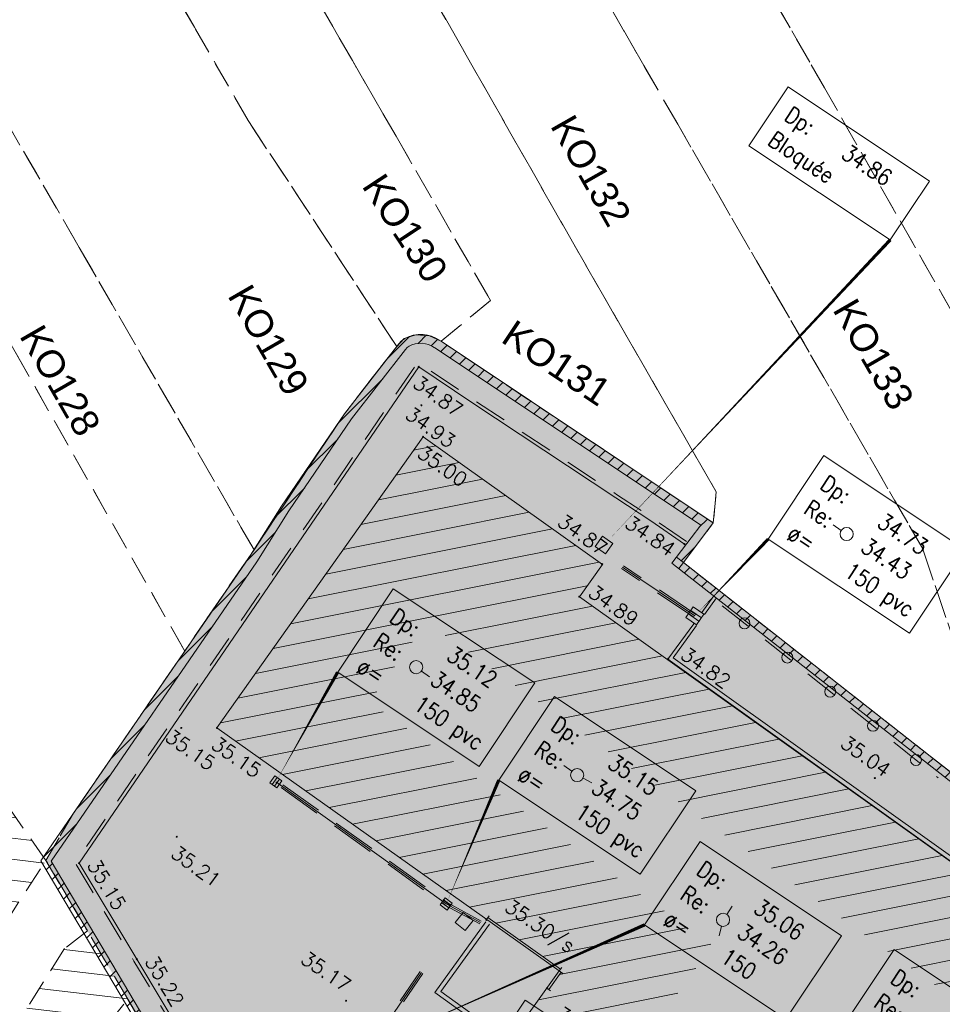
# Model space of a CAD drawing. Header units: metres. Extents: x 1711737 to 1712435, y 9275977 to 9276516.
# Tile 23 of 33: x 1711946 to 1711988, y 9276242 to 9276287. Entities that reach past the tile are written whole.
import ezdxf
from ezdxf.enums import TextEntityAlignment as Align

# ---------------------------------------------------------------- set-up
doc = ezdxf.new("R2010")
doc.units = ezdxf.units.M
doc.header["$LTSCALE"] = 5
doc.header["$PDMODE"] = 32
doc.header["$PDSIZE"] = 0.05
for name, pattern in [('Chemin', [0.5, 0.3, -0.2]), ('Parcelle', [1.2, 0.8, -0.4]), ('SubdiFisc', [0.6, 0.4, -0.2])]:
    doc.linetypes.add(name, pattern=pattern)
doc.layers.get('0').update_dxf_attribs({"lineweight": 15})
doc.layers.add('_sh_lot1', color=7, linetype='Continuous', lineweight=15, true_color=0xffffd7)
for name, color, linetype, lineweight in [('BO_bordure', 7, 'Continuous', 13), ('BO_bordure.gra', 7, 'Continuous', 5), ('FA_facade', 7, 'Continuous', 15), ('FA_facade.hah', 147, 'Continuous', 13), ('HA_haie', 85, 'Continuous', 13), ('HA_haie.gra', 85, 'Continuous', 9), ('L6', 11, 'Parcelle', 13), ('L7', 11, 'Continuous', 15), ('LF_limite-frise', 8, 'Continuous', 13), ('MA_assainissement', 30, 'Continuous', 13), ('MA_assainissement.txt', 5, 'Continuous', 9), ('MR_topo', 7, 'Continuous', 5), ('MR_topo.alt', 7, 'Continuous', 9), ('MU_mur', 7, 'Continuous', 13), ('MU_mur.hah', 147, 'Continuous', 13)]:
    doc.layers.add(name, color=color, linetype=linetype, lineweight=lineweight)
doc.styles.add('Ass-Style', font='simplex.shx')
doc.styles.add('Simplex 1.0', font='Simplex.shx', dxfattribs={"height": 0.2})
doc.styles.get("Standard").update_dxf_attribs({"font": 'arial.ttf'})
pattern_1 = [(45, (0, 0), (-0.353553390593, 0.353553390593), [])]
pattern_2 = [(353.2999, (1711881.224, 9276159.8023), (0.1111305, 0.945995), [])]

# ---------------------------------------------------------------- blocks, each defined once
blk = doc.blocks.new('PointTopo')
at = {"color": 0}
blk.add_point((0, 0), dxfattribs=at)
at = {"layer": 'MR_topo.alt', "style": 'Simplex 1.0'}
blk.add_attdef('ALT', text='', height=0.65, dxfattribs=at).set_placement((0.25, -0.25), align=Align.TOP_LEFT)
blk = doc.blocks.new('Ha6')
at = {"color": 0}
blk.add_lwpolyline([(-0.5, -0.5), (0.5, -0.5), (0.5, 0.5), (-0.5, 0.5)], close=True, dxfattribs=at)
at = {"color": 0, "flags": 128}
for points in [[(-0.167, -0.5), (-0.167, 0.5)], [(0.167, -0.5), (0.167, 0.5)]]:
    blk.add_lwpolyline(points, dxfattribs=at)
blk = doc.blocks.new('Ha5')
at = {"color": 0}
blk.add_lwpolyline([(-0.5, -0.5), (0.5, -0.5), (0.5, 0.5), (-0.5, 0.5)], close=True, dxfattribs=at)
blk = doc.blocks.new('_Pt-Seuil')
at = {"color": 0}
blk.add_point((0, 0), dxfattribs=at)
at = {"layer": 'MR_topo.alt', "style": 'Simplex 1.0'}
blk.add_attdef('ALT', text='', height=0.65, dxfattribs=at).set_placement((0.25, -0.25), align=Align.TOP_LEFT)
blk = doc.blocks.new('Gsd')
at = {"color": 0, "flags": 128}
for points in [[(0, -0.2), (0, 0)], [(0, -0.1), (1, -0.1)], [(1, -0.2), (1, 0)]]:
    blk.add_lwpolyline(points, dxfattribs=at)
blk = doc.blocks.new('_GeoCercl')
at = {"color": 0, "linetype": 'ByBlock', "lineweight": -2}
blk.add_circle((0, 0), 0.5, dxfattribs=at)
blk = doc.blocks.new('dir_tron')
at = {"color": 0, "flags": 128}
blk.add_lwpolyline([(0.2, 0), (0.5, 0)], dxfattribs=at)
at = {"color": 0}
blk.add_circle((0, 0), 0.2, dxfattribs=at)

msp = doc.modelspace()

# ---------------------------------------------------------------- hatches: boundary and pattern name
at = {"layer": '_sh_lot1'}
h = msp.add_hatch(color=256, dxfattribs=at)
h.dxf.hatch_style = 1
h.paths.add_polyline_path([(1712050.695, 9276201.207), (1712041.971, 9276188.535), (1712031.491, 9276173.935), (1712021.032, 9276159.096), (1712016.253, 9276152.398), (1712014.08, 9276153.956), (1711985.838, 9276173.941), (1711968.308, 9276186.247), (1711968.27, 9276189.263), (1711952.437, 9276216.502), (1711948.951, 9276222.618), (1711953.153, 9276228.058), (1711955.689, 9276231.385), (1711956.567, 9276232.537), (1711959.283, 9276236.389), (1711957.439, 9276237.785), (1711955.641, 9276235.245), (1711954.528, 9276237.209), (1711952.857, 9276240.073), (1711951.329, 9276242.664), (1711950.259, 9276244.465), (1711949.482, 9276245.781), (1711947.588, 9276249.002), (1711948.855, 9276251.159), (1711953.921, 9276258.555), (1711957.085, 9276263.173), (1711961.209, 9276269.384), (1711963.595, 9276272.461), (1711963.93, 9276272.822), (1711964.46, 9276272.981), (1711965.086, 9276272.948), (1711965.62, 9276272.692), (1711978.036, 9276264.401), (1711976.668, 9276262.597), (1711989.632, 9276252.423), (1711991.235, 9276254.65), (1711998.516, 9276249.714), (1712001.29, 9276247.797), (1712006.354, 9276244.298), (1712016.449, 9276237.403), (1712016.271, 9276237.127), (1712012.502, 9276228.82), (1712012.697, 9276228.676), (1712017.972, 9276224.822), (1712023.931, 9276228.015), (1712035.669, 9276234.772), (1712045.724, 9276217.108), (1712062.431, 9276226.735), (1712072.551, 9276232.555), (1712075.161, 9276228.015), (1712059.203, 9276218.84), (1712048.391, 9276212.555), (1712041.24, 9276208.372), (1712050.211, 9276201.555)])
at = {"layer": 'FA_facade.hah'}
h = msp.add_hatch(dxfattribs=at)
h.set_pattern_fill('ANSI31', color=256, scale=0.3)
h.set_pattern_definition([(11.2999, (1711881.224, 9276159.8023), (-0.186637, 0.934036), [])])
h.paths.add_polyline_path([(1711977.987, 9276199.801), (1711989.346, 9276191.706), (1712000.28, 9276207.001), (1712001.167, 9276206.365), (1712001.226, 9276206.446), (1712002.077, 9276205.836), (1712002.018, 9276205.755), (1712004.224, 9276204.183), (1712002.966, 9276202.422, 0.08537), (1712002.816, 9276202.112, 0.111979), (1712002.802, 9276201.849, 0.109733), (1712002.9, 9276201.606, 0.086308), (1712003.133, 9276201.368), (1712010.463, 9276196.106, 0.095282), (1712010.757, 9276195.97, 0.108911), (1712011.041, 9276195.963, 0.102587), (1712011.282, 9276196.064, 0.085753), (1712011.505, 9276196.281), (1712012.363, 9276197.462), (1712012.42, 9276197.42), (1712015.192, 9276201.196), (1712015.089, 9276201.274), (1712016.787, 9276203.595, 0.09354), (1712016.917, 9276203.868, 0.10023), (1712016.934, 9276204.149, 0.108626), (1712016.823, 9276204.445, 0.108626), (1712016.598, 9276204.668), (1712009.283, 9276209.904, 0.102238), (1712008.989, 9276210.035, 0.106254), (1712008.679, 9276210.036, 0.098614), (1712008.427, 9276209.927, 0.08627), (1712008.204, 9276209.709), (1712006.089, 9276206.769), (1712003.895, 9276208.357), (1712003.837, 9276208.275), (1712002.962, 9276208.888), (1712003.019, 9276208.97), (1712002.143, 9276209.578), (1712006.108, 9276215.097), (1712004.852, 9276215.977), (1712004.795, 9276215.896), (1712003.607, 9276216.728), (1712003.665, 9276216.81), (1712004.476, 9276217.95), (1712004.394, 9276218.008), (1712006.025, 9276220.3), (1712006.107, 9276220.242), (1712009.812, 9276225.45), (1712006.435, 9276227.878), (1712006.352, 9276227.935), (1712007.271, 9276229.266), (1712007.354, 9276229.209), (1712012.004, 9276235.732), (1712010.645, 9276236.697), (1712010.587, 9276236.615), (1712008.965, 9276237.774), (1712009.023, 9276237.855), (1711992.083, 9276249.951), (1711990.502, 9276247.779), (1711971.925, 9276261.036), (1711972.975, 9276262.505), (1711964.795, 9276268.337), (1711955.39, 9276255.047), (1711967.696, 9276246.305), (1711967.754, 9276246.386), (1711971.065, 9276244.034), (1711971.007, 9276243.953), (1711971.088, 9276243.895), (1711970.527, 9276243.106), (1711970.444, 9276243.165), (1711964.516, 9276234.864), (1711964.597, 9276234.806), (1711963.591, 9276233.403), (1711963.514, 9276233.458), (1711956.419, 9276223.505), (1711962.114, 9276219.449), (1711963.748, 9276221.674), (1711969.898, 9276217.33), (1711968.309, 9276215.081), (1711967.431, 9276215.695), (1711963.476, 9276210.148)])
h.paths.add_polyline_path([(1711971.329, 9276210.689), (1711976.866, 9276218.53), (1711964.992, 9276226.917), (1711968.587, 9276231.962), (1711977.989, 9276245.126), (1711962.354, 9276256.233), (1711964.947, 9276259.873), (1711991.628, 9276240.833), (1711993.209, 9276243.003), (1712005.03, 9276234.562), (1712003.261, 9276232.082), (1711999.532, 9276226.683), (1712002.854, 9276224.295), (1711996.672, 9276215.607), (1711999.08, 9276213.919), (1711988.182, 9276198.675), (1711980.889, 9276203.873)], flags=16)
h = msp.add_hatch(dxfattribs=at)
h.set_pattern_fill('ANSI31', color=256, scale=0.3, angle=342)
h.set_pattern_definition(pattern_2)
h.paths.add_polyline_path([(1711944.731, 9276244.585), (1711947.588, 9276249.002), (1711945.981, 9276251.305), (1711934.451, 9276244.665), (1711936.991, 9276240.265)])
h = msp.add_hatch(dxfattribs=at)
h.set_pattern_fill('ANSI31', color=256, scale=0.3, angle=342)
h.set_pattern_definition(pattern_2)
h.paths.add_polyline_path([(1711948.621, 9276237.765), (1711948.131, 9276238.705), (1711951.329, 9276242.664), (1711950.259, 9276244.465), (1711949.482, 9276245.781), (1711948.441, 9276244.975), (1711946.351, 9276241.675), (1711938.701, 9276237.295), (1711940.941, 9276233.385)])
at = {"layer": 'MU_mur.hah'}
h = msp.add_hatch(dxfattribs=at)
h.set_pattern_fill('_U', color=256, scale=0.5, angle=45, style=0, pattern_type=0)
h.set_pattern_definition(pattern_1)
h.paths.add_polyline_path([(1711976.668, 9276262.597), (1711978.036, 9276264.401), (1711965.62, 9276272.692), (1711965.414, 9276272.814), (1711965.181, 9276272.92), (1711964.991, 9276272.977), (1711964.792, 9276273.003), (1711964.569, 9276272.998), (1711964.35, 9276272.965), (1711964.134, 9276272.901), (1711963.962, 9276272.818), (1711963.803, 9276272.702), (1711963.682, 9276272.573), (1711961.209, 9276269.384), (1711958.344, 9276265.175), (1711956.884, 9276262.853), (1711947.357, 9276248.978), (1711955.614, 9276235.057), (1711957.48, 9276237.548), (1711959.001, 9276236.389), (1711952.835, 9276228.3), (1711953.153, 9276228.058), (1711959.562, 9276236.465), (1711957.401, 9276238.11), (1711955.653, 9276235.776), (1711947.832, 9276248.962), (1711957.218, 9276262.633), (1711958.679, 9276264.956), (1711961.532, 9276269.149), (1711963.987, 9276272.313), (1711964.07, 9276272.402), (1711964.168, 9276272.474), (1711964.278, 9276272.526), (1711964.438, 9276272.573), (1711964.603, 9276272.599), (1711964.77, 9276272.602), (1711964.907, 9276272.584), (1711965.04, 9276272.545), (1711965.229, 9276272.459), (1711965.407, 9276272.353), (1711977.461, 9276264.304), (1711976.349, 9276262.838)])
h = msp.add_hatch(dxfattribs=at)
h.set_pattern_fill('_U', color=256, scale=0.5, angle=45, style=0, pattern_type=0)
h.set_pattern_definition(pattern_1)
h.paths.add_polyline_path([(1712016.449, 9276237.403), (1712009.103, 9276242.398), (1711995.574, 9276251.748), (1711991.583, 9276254.417), (1711991.235, 9276254.65), (1711989.632, 9276252.423), (1711976.668, 9276262.597), (1711976.458, 9276262.329), (1711989.701, 9276251.937), (1711991.319, 9276254.185), (1711991.394, 9276254.135), (1711995.383, 9276251.467), (1712008.911, 9276242.117), (1712016.258, 9276237.122)])

# ---------------------------------------------------------------- linework, layer by layer
at = {"layer": 'BO_bordure', "flags": 128}
for points in [[(1711976.722, 9276263.431), (1711975.183, 9276264.491), (1711973.585, 9276265.547), (1711967.024, 9276269.896), (1711964.595, 9276271.526), (1711962.227, 9276268.057), (1711953.814, 9276255.773), (1711949.102, 9276248.88), (1711951.737, 9276244.485), (1711956.275, 9276236.909), (1711956.378, 9276236.738)], [(1711977.514, 9276260.312), (1711978.061, 9276261.071)], [(1712011.759, 9276230.505), (1712013.146, 9276232.473), (1712012.83, 9276232.708), (1712014.193, 9276234.686), (1712013.886, 9276234.926), (1712014.798, 9276236.235), (1712015.255, 9276236.891), (1712009.393, 9276241.057), (1712007.778, 9276238.765), (1711992.104, 9276250.003), (1711990.504, 9276247.786), (1711975.96, 9276258.177), (1711977.144, 9276259.803)]]:
    msp.add_lwpolyline(points, dxfattribs=at)
at = {"layer": 'BO_bordure.gra', "linetype": 'Chemin', "flags": 128}
for points in [[(1711976.807, 9276263.555), (1711975.267, 9276264.615), (1711973.668, 9276265.672), (1711967.107, 9276270.021), (1711964.555, 9276271.733), (1711962.103, 9276268.141), (1711953.69, 9276255.858), (1711948.924, 9276248.885), (1711951.608, 9276244.408), (1711956.147, 9276236.832), (1711956.249, 9276236.661)], [(1711977.635, 9276260.224), (1711978.183, 9276260.983)]]:
    msp.add_lwpolyline(points, dxfattribs=at)
at = {"layer": 'FA_facade', "flags": 128}
msp.add_lwpolyline([(1711964.516, 9276234.864), (1711971.007, 9276243.953), (1711955.39, 9276255.047), (1711964.795, 9276268.337), (1711972.975, 9276262.505), (1711971.925, 9276261.036), (1711990.502, 9276247.779), (1711992.083, 9276249.951), (1712010.645, 9276236.697)], dxfattribs=at)
at = {"layer": 'HA_haie', "linetype": 'Chemin', "flags": 128}
msp.add_lwpolyline([(1711978.445, 9276260.626), (1711988.29, 9276252.774)], dxfattribs=at)
at = {"layer": 'L6', "ltscale": 0.3, "elevation": 34.565}
for points in [[(1711988.931, 9276274.025), (1711983.101, 9276284.265), (1711977.361, 9276294.285), (1711977.201, 9276294.585), (1711980.561, 9276296.535), (1711984.041, 9276298.555), (1711974.921, 9276314.445), (1711980.801, 9276317.835), (1711987.611, 9276305.945), (1711991.591, 9276298.945), (1711999.901, 9276284.425), (1712001.651, 9276281.345), (1711988.931, 9276274.025)], [(1712002.051, 9276251.065), (1711989.801, 9276256.685), (1711987.571, 9276263.245), (1711976.411, 9276282.595), (1711974.871, 9276285.275), (1711962.281, 9276307.155), (1711968.101, 9276310.515), (1711977.201, 9276294.585), (1711977.361, 9276294.285), (1711983.101, 9276284.265), (1711988.931, 9276274.025), (1711997.391, 9276259.225), (1712002.051, 9276251.065)], [(1711978.036, 9276264.401), (1711978.171, 9276265.815), (1711971.671, 9276277.125), (1711965.241, 9276288.425), (1711964.701, 9276289.375), (1711956.441, 9276303.755), (1711962.281, 9276307.155), (1711974.871, 9276285.275), (1711976.411, 9276282.595), (1711987.571, 9276263.245), (1711989.801, 9276256.685), (1712002.051, 9276251.065), (1712003.281, 9276248.895), (1712001.29, 9276247.797), (1711998.516, 9276249.714), (1711991.235, 9276254.65), (1711989.632, 9276252.423), (1711976.668, 9276262.597), (1711978.036, 9276264.401)], [(1711965.62, 9276272.692), (1711967.871, 9276274.555), (1711963.561, 9276282.055), (1711961.571, 9276285.505), (1711952.411, 9276301.415), (1711956.441, 9276303.755), (1711964.701, 9276289.375), (1711965.241, 9276288.425), (1711971.671, 9276277.125), (1711978.171, 9276265.815), (1711978.036, 9276264.401), (1711965.62, 9276272.692)], [(1711963.595, 9276272.461), (1711956.811, 9276282.775), (1711954.361, 9276287.035), (1711947.671, 9276298.675), (1711952.411, 9276301.415), (1711961.571, 9276285.505), (1711963.561, 9276282.055), (1711967.871, 9276274.555), (1711965.62, 9276272.692), (1711965.086, 9276272.948), (1711964.46, 9276272.981), (1711963.93, 9276272.822), (1711963.595, 9276272.461)], [(1711957.085, 9276263.173), (1711949.111, 9276276.975), (1711939.361, 9276293.835), (1711947.671, 9276298.675), (1711954.361, 9276287.035), (1711956.811, 9276282.775), (1711963.595, 9276272.461), (1711961.209, 9276269.384), (1711957.085, 9276263.173)], [(1711953.921, 9276258.555), (1711946.191, 9276272.205), (1711944.861, 9276274.515), (1711943.961, 9276276.085), (1711937.401, 9276287.455), (1711937.031, 9276287.335), (1711934.811, 9276291.225), (1711939.361, 9276293.835), (1711949.111, 9276276.975), (1711957.085, 9276263.173), (1711953.921, 9276258.555)], [(1711938.581, 9276264.335), (1711937.681, 9276265.935), (1711936.081, 9276268.725), (1711934.181, 9276272.005), (1711933.561, 9276273.085), (1711935.061, 9276273.915), (1711934.451, 9276275.005), (1711927.571, 9276287.085), (1711934.811, 9276291.225), (1711937.031, 9276287.335), (1711937.401, 9276287.455), (1711943.961, 9276276.085), (1711944.861, 9276274.515), (1711946.191, 9276272.205), (1711953.921, 9276258.555), (1711948.855, 9276251.159), (1711947.588, 9276249.002), (1711945.981, 9276251.305), (1711943.561, 9276255.575), (1711942.571, 9276257.305), (1711941.081, 9276259.935), (1711940.271, 9276261.365), (1711938.581, 9276264.335)], [(1711947.588, 9276249.002), (1711945.981, 9276251.305), (1711934.451, 9276244.665), (1711936.991, 9276240.265), (1711944.731, 9276244.585), (1711947.588, 9276249.002)], [(1711949.482, 9276245.781), (1711948.441, 9276244.975), (1711946.351, 9276241.675), (1711938.701, 9276237.295), (1711936.991, 9276240.265), (1711944.731, 9276244.585), (1711947.588, 9276249.002), (1711949.482, 9276245.781)], [(1711949.482, 9276245.781), (1711948.441, 9276244.975), (1711946.351, 9276241.675), (1711938.701, 9276237.295), (1711940.941, 9276233.385), (1711948.621, 9276237.765), (1711948.131, 9276238.705), (1711951.329, 9276242.664), (1711950.259, 9276244.465), (1711949.482, 9276245.781)], [(1711952.857, 9276240.073), (1711948.761, 9276237.825), (1711948.621, 9276237.765), (1711948.131, 9276238.705), (1711951.329, 9276242.664), (1711952.857, 9276240.073)]]:
    msp.add_lwpolyline(points, close=True, dxfattribs=at)
msp.add_lwpolyline([(1711952.857, 9276240.073), (1711951.329, 9276242.664), (1711950.259, 9276244.465), (1711949.482, 9276245.781), (1711947.588, 9276249.002), (1711948.855, 9276251.159), (1711953.921, 9276258.555), (1711957.085, 9276263.173), (1711961.209, 9276269.384), (1711963.595, 9276272.461), (1711963.93, 9276272.822), (1711964.46, 9276272.981), (1711965.086, 9276272.948), (1711965.62, 9276272.692), (1711978.036, 9276264.401), (1711976.668, 9276262.597), (1711989.632, 9276252.423), (1711991.235, 9276254.65), (1711998.516, 9276249.714), (1712001.29, 9276247.797), (1712006.354, 9276244.298), (1712016.449, 9276237.403)], dxfattribs=at)
at = {"layer": 'LF_limite-frise', "flags": 128}
for points in [[(1711977.265, 9276259.714), (1711976.2, 9276258.251), (1711990.458, 9276248.064), (1711992.059, 9276250.281), (1712007.771, 9276239.016), (1712009.357, 9276241.266), (1712015.463, 9276236.928), (1712014.921, 9276236.149), (1712014.09, 9276234.957), (1712014.397, 9276234.717), (1712013.035, 9276232.743), (1712013.235, 9276232.594)], [(1711967.827, 9276241.172), (1711965.333, 9276242.974), (1711967.665, 9276246.202)], [(1711967.944, 9276241.334), (1711965.612, 9276243.019), (1711967.827, 9276246.085)]]:
    msp.add_lwpolyline(points, dxfattribs=at)
at = {"layer": 'MA_assainissement', "linetype": 'SubdiFisc', "flags": 128}
for points, elevation in [([(1711977.152, 9276260.1), (1711973.854, 9276262.322)], 34.734), ([(1711977.236, 9276260.225), (1711973.938, 9276262.447)], 34.734), ([(1711960.121, 9276231.283), (1711962.362, 9276240.545), (1711964.66, 9276243.927)], 35.176), ([(1711960.267, 9276231.248), (1711962.501, 9276240.483), (1711964.784, 9276243.842)], 35.176)]:
    msp.add_lwpolyline(points, dxfattribs=dict(at, elevation=elevation))
at = {"layer": 'MA_assainissement', "linetype": 'Continuous', "flags": 128}
for points, elevation in [([(1711977.194, 9276260.163), (1711973.896, 9276262.385)], 34.734), ([(1711960.194, 9276231.265), (1711962.431, 9276240.514), (1711964.722, 9276243.884)], 35.176)]:
    msp.add_lwpolyline(points, dxfattribs=dict(at, elevation=elevation))
at = {"layer": 'MA_assainissement', "linetype": 'SubdiFisc', "flags": 128}
for points in [[(1711967.38, 9276246.102), (1711965.813, 9276246.947), (1711958.039, 9276252.526)], [(1711967.451, 9276246.234), (1711965.893, 9276247.074), (1711958.127, 9276252.648)]]:
    msp.add_lwpolyline(points, dxfattribs=at)
at = {"layer": 'MA_assainissement', "linetype": 'Continuous', "flags": 128}
msp.add_lwpolyline([(1711967.416, 9276246.168), (1711965.853, 9276247.01), (1711958.083, 9276252.587)], dxfattribs=at)
at = {"layer": 'MA_assainissement.txt'}
for points in [[(1711981.447, 9276284.304), (1711987.894, 9276280.004), (1711986.105, 9276277.321), (1711979.657, 9276281.621)], [(1711983.079, 9276267.473), (1711989.527, 9276263.173), (1711986.988, 9276259.367), (1711980.541, 9276263.667)], [(1711963.438, 9276261.397), (1711969.886, 9276257.097), (1711967.347, 9276253.291), (1711960.9, 9276257.591)], [(1711970.787, 9276256.473), (1711977.235, 9276252.173), (1711974.696, 9276248.366), (1711968.249, 9276252.666)], [(1711977.439, 9276249.865), (1711983.886, 9276245.564), (1711981.348, 9276241.758), (1711974.9, 9276246.058)], [(1711986.281, 9276244.933), (1711992.729, 9276240.633), (1711987.194, 9276232.334), (1711980.746, 9276236.634)], [(1711969.457, 9276242.625), (1711975.905, 9276238.325), (1711973.366, 9276234.518), (1711966.919, 9276238.818)]]:
    msp.add_lwpolyline(points, close=True, dxfattribs=at)
for points in [[(1711973.045, 9276263.394, 0, 0.15, 0), (1711986.105, 9276277.321, 0, 0, 0)], [(1711977.194, 9276260.163, 0, 0.15, 0), (1711980.541, 9276263.667, 0, 0, 0)], [(1711958.083, 9276252.587, 0, 0.15, 0), (1711960.9, 9276257.591, 0, 0, 0)], [(1711965.853, 9276247.01, 0, 0.15, 0), (1711968.249, 9276252.666, 0, 0, 0)], [(1711962.431, 9276240.514, 0, 0.15, 0), (1711974.9, 9276246.058, 0, 0, 0)]]:
    msp.add_lwpolyline(points, format="xyseb", dxfattribs=at)
at = {"layer": 'MU_mur'}
for p, q in [((1711976.668, 9276262.597, 34.805), (1711976.349, 9276262.838, 34.805)), ((1711976.668, 9276262.597, 35.111), (1711976.458, 9276262.329, 35.111))]:
    msp.add_line(p, q, dxfattribs=at)
at = {"layer": 'MU_mur', "flags": 128}
for points, elevation in [([(1711976.668, 9276262.597), (1711978.036, 9276264.401), (1711965.62, 9276272.692), (1711965.414, 9276272.814), (1711965.181, 9276272.92), (1711964.991, 9276272.977), (1711964.792, 9276273.003), (1711964.569, 9276272.998), (1711964.35, 9276272.965), (1711964.134, 9276272.901), (1711963.962, 9276272.818), (1711963.803, 9276272.702), (1711963.682, 9276272.573), (1711961.209, 9276269.384), (1711958.344, 9276265.175), (1711956.884, 9276262.853), (1711947.357, 9276248.978), (1711955.614, 9276235.057), (1711957.48, 9276237.548), (1711959.001, 9276236.389), (1711952.835, 9276228.3)], 34.805), ([(1711976.148, 9276262.573), (1711977.461, 9276264.304), (1711965.407, 9276272.353), (1711965.229, 9276272.459), (1711965.04, 9276272.545), (1711964.907, 9276272.584), (1711964.77, 9276272.602), (1711964.603, 9276272.599), (1711964.438, 9276272.573), (1711964.278, 9276272.526), (1711964.168, 9276272.474), (1711964.07, 9276272.402), (1711963.987, 9276272.313), (1711961.532, 9276269.149), (1711958.679, 9276264.956), (1711957.218, 9276262.633), (1711947.832, 9276248.962), (1711955.653, 9276235.776), (1711957.401, 9276238.11), (1711959.562, 9276236.465), (1711953.153, 9276228.058)], 34.805), ([(1712016.225, 9276237.148), (1712008.894, 9276242.129), (1711995.383, 9276251.467), (1711991.394, 9276254.135), (1711991.319, 9276254.185), (1711989.701, 9276251.937), (1711976.148, 9276262.573)], 35.111), ([(1712016.449, 9276237.403), (1712009.103, 9276242.398), (1711995.574, 9276251.748), (1711991.583, 9276254.417), (1711991.235, 9276254.65), (1711989.632, 9276252.423), (1711976.668, 9276262.597)], 35.111)]:
    msp.add_lwpolyline(points, dxfattribs=dict(at, elevation=elevation))

# ---------------------------------------------------------------- block references
at = {"layer": 'FA_facade'}
for p, xscale, rotation in [((1711971.007, 9276243.953, 35.288), 4.061549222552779, 144.610239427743), ((1711970.445, 9276243.164, 35.28), 0.9676713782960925, 54.53087701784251)]:
    msp.add_blockref('Gsd', p, dxfattribs=dict(at, xscale=xscale, rotation=rotation))
at = {"layer": 'HA_haie.gra', "xscale": 0.5, "yscale": 0.5, "zscale": 0.5, "rotation": 321.4267987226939}
for p in [(1711979.458, 9276259.818), (1711981.413, 9276258.259), (1711983.367, 9276256.7), (1711985.322, 9276255.141), (1711987.276, 9276253.582)]:
    msp.add_blockref('_GeoCercl', p, dxfattribs=at)
at = {"layer": 'MA_assainissement'}
for name, p, xscale, yscale, rotation in [('Ha5', (1711973.045, 9276263.394, 34.86), 0.5764188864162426, 0.5764188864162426, 324.5127751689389), ('Ha6', (1711977.194, 9276260.163, 34.734), 0.5849868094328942, 0.5849868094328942, 55.25436123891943), ('Ha6', (1711958.083, 9276252.587, 35.124), 0.3911857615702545, 0.3911857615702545, 144.610239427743), ('Ha6', (1711965.853, 9276247.01, 35.146), 0.3966849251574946, 0.3966849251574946, 54.21128810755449), ('Ha5', (1711966.67, 9276246.208, 35.161), 0.5825170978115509, 0.5825170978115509, 51.6620620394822)]:
    msp.add_blockref(name, p, dxfattribs=dict(at, xscale=xscale, yscale=yscale, rotation=rotation))
at = {"layer": 'MA_assainissement.txt', "xscale": 1.5, "yscale": 1.5}
for p, rotation in [((1711984.118, 9276263.895), 146.0302146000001), ((1711964.477, 9276257.819), 324.3317121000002), ((1711971.827, 9276252.895), 144.3317121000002), ((1711971.827, 9276252.895), 331.6667058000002), ((1711978.478, 9276246.287), 55.8005310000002), ((1711978.478, 9276246.287), 256.4029530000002)]:
    msp.add_blockref('dir_tron', p, dxfattribs=dict(at, rotation=rotation))
at = {"layer": 'MR_topo'}
ref = msp.add_blockref('PointTopo', (1711964.595, 9276271.526, 34.865), dxfattribs=dict(at, rotation=324.5127751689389))
ref.add_attrib('ALT', '34.87', dxfattribs={"layer": 'MR_topo.alt', "height": 0.65, "rotation": 324.5128, "style": 'Simplex 1.0'}).set_placement((1711964.653, 9276271.177, 34.865), align=Align.TOP_LEFT)
ref = msp.add_blockref('PointTopo', (1711964.719, 9276269.77, 34.934), dxfattribs=dict(at, rotation=324.5127751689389))
ref.add_attrib('ALT', '34.93', dxfattribs={"layer": 'MR_topo.alt', "height": 0.65, "rotation": 324.5128, "style": 'Simplex 1.0'}).set_placement((1711964.305, 9276269.758, 34.934), align=Align.TOP_LEFT)
ref = msp.add_blockref('PointTopo', (1711964.795, 9276268.337, 34.998), dxfattribs=dict(at, rotation=324.5127751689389))
ref.add_attrib('ALT', '35.00', dxfattribs={"layer": 'MR_topo.alt', "height": 0.65, "rotation": 324.5128, "style": 'Simplex 1.0'}).set_placement((1711964.853, 9276267.989, 34.998), align=Align.TOP_LEFT)
ref = msp.add_blockref('PointTopo', (1711972.965, 9276262.523, 34.869), dxfattribs=dict(at, rotation=324.5127751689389))
ref.add_attrib('ALT', '34.87', dxfattribs={"layer": 'MR_topo.alt', "height": 0.65, "rotation": 324.5128, "style": 'Simplex 1.0'}).set_placement((1711972.906, 9276262.872, 34.869), align=Align.RIGHT)
ref = msp.add_blockref('PointTopo', (1711976.722, 9276263.431, 34.841), dxfattribs=dict(at, rotation=325.4542355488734))
ref.add_attrib('ALT', '34.84', dxfattribs={"layer": 'MR_topo.alt', "height": 0.65, "rotation": 325.4542, "style": 'Simplex 1.0'}).set_placement((1711976.375, 9276263.367, 34.841), align=Align.TOP_RIGHT)
ref = msp.add_blockref('PointTopo', (1711971.925, 9276261.036, 34.894), dxfattribs=dict(at, rotation=324.4880357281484))
ref.add_attrib('ALT', '34.89', (1711972.273, 9276261.094, 34.894), dxfattribs={"layer": 'MR_topo.alt', "height": 0.65, "rotation": 324.488, "style": 'Simplex 1.0'})
ref = msp.add_blockref('PointTopo', (1711975.979, 9276258.202, 34.82), dxfattribs=dict(at, rotation=324.4880357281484))
ref.add_attrib('ALT', '34.82', (1711976.486, 9276258.261, 34.82), dxfattribs={"layer": 'MR_topo.alt', "height": 0.65, "rotation": 324.488, "style": 'Simplex 1.0'})
ref = msp.add_blockref('PointTopo', (1711953.767, 9276255.047, 35.146), dxfattribs=dict(at, rotation=324.6153448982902))
ref.add_attrib('ALT', '35.15', dxfattribs={"layer": 'MR_topo.alt', "height": 0.65, "rotation": 324.6153, "style": 'Simplex 1.0'}).set_placement((1711953.353, 9276255.034, 35.146), align=Align.TOP_LEFT)
ref = msp.add_blockref('PointTopo', (1711955.39, 9276255.047, 35.153), dxfattribs=dict(at, rotation=324.7278311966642))
ref.add_attrib('ALT', '35.15', dxfattribs={"layer": 'MR_topo.alt', "height": 0.65, "rotation": 324.7278, "style": 'Simplex 1.0'}).set_placement((1711955.449, 9276254.698, 35.153), align=Align.TOP_LEFT)
ref = msp.add_blockref('PointTopo', (1711985.403, 9276252.756, 35.045), dxfattribs=dict(at, rotation=324.4555044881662))
ref.add_attrib('ALT', '35.04', dxfattribs={"layer": 'MR_topo.alt', "height": 0.65, "rotation": 324.4555, "style": 'Simplex 1.0'}).set_placement((1711985.817, 9276252.767, 35.045), align=Align.RIGHT)
ref = msp.add_blockref('PointTopo', (1711953.558, 9276250.08, 35.213), dxfattribs=dict(at, rotation=324))
ref.add_attrib('ALT', '35.21', dxfattribs={"layer": 'MR_topo.alt', "height": 0.65, "rotation": 324, "style": 'Simplex 1.0'}).set_placement((1711953.614, 9276249.731, 35.213), align=Align.TOP_LEFT)
ref = msp.add_blockref('PointTopo', (1711949.102, 9276248.88, 35.15), dxfattribs=dict(at, rotation=300.9425729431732))
ref.add_attrib('ALT', '35.15', (1711949.445, 9276248.794, 35.15), dxfattribs={"layer": 'MR_topo.alt', "height": 0.65, "rotation": 300.9426, "style": 'Simplex 1.0'})
ref = msp.add_blockref('_Pt-Seuil', (1711967.682, 9276246.285, 35.3), dxfattribs=dict(at, rotation=326.2857821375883))
ref.add_attrib('ALT', '35.30/s', dxfattribs={"layer": 'MR_topo.alt', "height": 0.65, "rotation": 326.2858, "style": 'Simplex 1.0'}).set_placement((1711968.823, 9276247.275, 35.3), align=Align.TOP_LEFT)
ref = msp.add_blockref('PointTopo', (1711951.737, 9276244.485, 35.224), dxfattribs=dict(at, rotation=300.9247861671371))
ref.add_attrib('ALT', '35.22', (1711952.08, 9276244.399, 35.224), dxfattribs={"layer": 'MR_topo.alt', "height": 0.65, "rotation": 300.9248, "style": 'Simplex 1.0'})
ref = msp.add_blockref('PointTopo', (1711961.283, 9276242.595, 35.169), dxfattribs=dict(at, rotation=325.3810416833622))
ref.add_attrib('ALT', '35.17', dxfattribs={"layer": 'MR_topo.alt', "height": 0.65, "rotation": 325.381, "style": 'Simplex 1.0'}).set_placement((1711961.22, 9276242.943, 35.169), align=Align.RIGHT)
ref = msp.add_blockref('_Pt-Seuil', (1711970.445, 9276243.164, 35.285), dxfattribs=dict(at, rotation=326.1783634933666))
ref.add_attrib('ALT', '35.28/s', dxfattribs={"layer": 'MR_topo.alt', "height": 0.65, "rotation": 326.1784, "style": 'Simplex 1.0'}).set_placement((1711971.15, 9276242.391, 35.285), align=Align.TOP_LEFT)

# ---------------------------------------------------------------- texts
at = {"layer": 'L7'}
for s, rotation, p in [('KO132', 299.641, (1711970.57, 9276282.534, 34.565)), ('KO130', 303.3318, (1711961.968, 9276279.782, 34.565)), ('KO129', 300.0145, (1711955.848, 9276274.785, 34.565)), ('KO133', 299.9739, (1711983.451, 9276274.145, 34.565)), ('KO128', 299.9315, (1711946.351, 9276272.945, 34.565)), ('KO131', 326.2662, (1711968.287, 9276272.695, 34.565))]:
    msp.add_text(s, height=1.25, rotation=rotation, dxfattribs=at).set_placement(p)
at = {"layer": 'MA_assainissement.txt', "style": 'Ass-Style', "width": 0.85}
for s, p in [('Dp:', (1711981.218, 9276282.835)), ('Bloquée', (1711980.468, 9276281.711)), ('34.86', (1711983.817, 9276281.101)), ('Dp:', (1711982.85, 9276266.003)), ('Re:', (1711982.101, 9276264.88)), ('34.73', (1711985.45, 9276264.269)), ('ø=', (1711981.352, 9276263.757)), ('34.43', (1711984.701, 9276263.146)), ('150 pvc', (1711983.952, 9276262.023)), ('Dp:', (1711963.209, 9276259.927)), ('Re:', (1711962.46, 9276258.804)), ('35.12', (1711965.809, 9276258.193)), ('ø=', (1711961.711, 9276257.681)), ('34.85', (1711965.06, 9276257.07)), ('150 pvc', (1711964.311, 9276255.947)), ('Dp:', (1711970.558, 9276255.003)), ('Re:', (1711969.809, 9276253.88)), ('35.15', (1711973.158, 9276253.269)), ('ø=', (1711969.06, 9276252.756)), ('34.75', (1711972.409, 9276252.146)), ('150 pvc', (1711971.66, 9276251.023)), ('Dp:', (1711977.21, 9276248.395)), ('Re:', (1711976.461, 9276247.271)), ('35.06', (1711979.809, 9276246.661)), ('ø=', (1711975.711, 9276246.148)), ('34.26', (1711979.06, 9276245.538)), ('150', (1711978.311, 9276244.414)), ('Dp:', (1711986.052, 9276243.463)), ('Re:', (1711985.303, 9276242.34))]:
    msp.add_text(s, height=0.75, rotation=326.2999, dxfattribs=at).set_placement(p)

doc.saveas('drawing.dxf')
